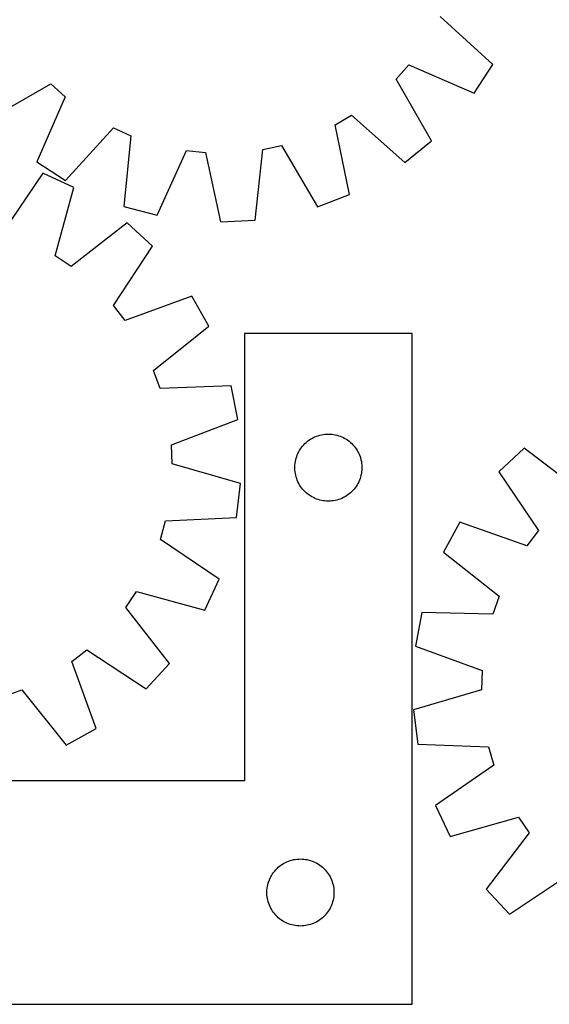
# Model space of a CAD drawing. Header units: millimetres. Extents: x 7 to 1493, y 7 to 2993.
# Tile 10 of 14: x 938 to 1175, y 2113 to 2553. Entities that reach past the tile are written whole.
import ezdxf

# ---------------------------------------------------------------- set-up
doc = ezdxf.new("R2010")
doc.units = ezdxf.units.MM
doc.layers.add('CUT', color=7, linetype='CONTINUOUS', true_color=0x000000)

msp = doc.modelspace()

# ---------------------------------------------------------------- linework, layer by layer
at = {"layer": 'CUT'}
for p, q in [((1149.22249, 2533.365484), (1125.709871, 2554.72272)), ((1106.023829, 2526.799136), (1111.75381, 2533.177747)), ((1111.75381, 2533.177747), (1140.857579, 2520.451972)), ((1140.857579, 2520.451972), (1149.22249, 2533.365484)), ((924.029643, 2508.836973), (951.60738, 2524.599053)), ((951.60738, 2524.599053), (957.985992, 2518.869072)), ((1121.785909, 2499.221399), (1106.023829, 2526.799136)), ((957.985992, 2518.869072), (945.260216, 2489.765303)), ((1078.672427, 2506.32555), (1086.093063, 2510.621309)), ((1086.093063, 2510.621309), (1109.839911, 2489.524818)), ((1085.141067, 2475.226813), (1078.672427, 2506.32555)), ((958.173729, 2481.400392), (979.530965, 2504.913011)), ((979.530965, 2504.913011), (987.368046, 2501.434574)), ((987.368046, 2501.434574), (984.258674, 2469.822764)), ((1046.333013, 2495.306062), (1054.717919, 2497.098469)), ((1054.717919, 2497.098469), (1070.78334, 2469.696333)), ((1109.839911, 2489.524818), (1121.785909, 2499.221399)), ((999.125054, 2465.857756), (1012.171193, 2494.819333)), ((1012.171193, 2494.819333), (1020.699597, 2493.932935)), ((1020.699597, 2493.932935), (1027.510994, 2462.907468)), ((1042.875017, 2463.730485), (1046.333013, 2495.306062)), ((945.260216, 2489.765303), (958.173729, 2481.400392)), ((947.909831, 2484.764048), (930.167137, 2458.416912)), ((961.894796, 2478.349119), (947.909831, 2484.764048)), ((953.499726, 2447.714212), (961.894796, 2478.349119)), ((1070.78334, 2469.696333), (1085.141067, 2475.226813)), ((984.258674, 2469.822764), (999.125054, 2465.857756)), ((985.654099, 2462.538953), (960.638081, 2442.964132)), ((996.972269, 2452.116402), (985.654099, 2462.538953)), ((1027.510994, 2462.907468), (1042.875017, 2463.730485)), ((979.521376, 2425.575093), (996.972269, 2452.116402)), ((960.638081, 2442.964132), (953.499726, 2447.714212)), ((1014.683099, 2429.738012), (984.8425, 2418.851626)), ((1022.226573, 2416.32807), (1014.683099, 2429.738012)), ((984.8425, 2418.851626), (979.521376, 2425.575093)), ((997.428072, 2396.478408), (1022.226573, 2416.32807)), ((1113.192533, 2413.023826), (1038.192533, 2413.023826)), ((1038.192533, 2413.023826), (1038.192533, 2213.023826)), ((1113.192533, 2113.023826), (1113.192533, 2413.023826)), ((1000.411096, 2388.439693), (997.428072, 2396.478408)), ((1032.15527, 2389.572009), (1000.411096, 2388.439693)), ((1035.18564, 2374.487335), (1032.15527, 2389.572009)), ((1005.466981, 2363.272342), (1035.18564, 2374.487335)), ((1065.790252, 2364.290805), (1066.383391, 2364.785623)), ((1066.383391, 2364.785623), (1067.001217, 2365.249251)), ((1067.001217, 2365.249251), (1067.642091, 2365.68046)), ((1067.642091, 2365.68046), (1068.304312, 2366.078105)), ((1068.304312, 2366.078105), (1068.986127, 2366.441133)), ((1068.986127, 2366.441133), (1069.685725, 2366.76858)), ((1069.685725, 2366.76858), (1070.401252, 2367.059579)), ((1070.401252, 2367.059579), (1071.130811, 2367.313357)), ((1071.130811, 2367.313357), (1071.872467, 2367.529242)), ((1071.872467, 2367.529242), (1072.624252, 2367.706662)), ((1072.624252, 2367.706662), (1073.384175, 2367.845145)), ((1073.384175, 2367.845145), (1074.150218, 2367.944325)), ((1074.150218, 2367.944325), (1074.920352, 2368.003938)), ((1074.920352, 2368.003938), (1075.692533, 2368.023826)), ((1075.692533, 2368.023826), (1076.464715, 2368.003938)), ((1076.464715, 2368.003938), (1077.234848, 2367.944325)), ((1077.234848, 2367.944325), (1078.000892, 2367.845145)), ((1078.000892, 2367.845145), (1078.760814, 2367.706662)), ((1078.760814, 2367.706662), (1079.5126, 2367.529242)), ((1079.5126, 2367.529242), (1080.254256, 2367.313357)), ((1080.254256, 2367.313357), (1080.983815, 2367.059579)), ((1080.983815, 2367.059579), (1081.699342, 2366.76858)), ((1081.699342, 2366.76858), (1082.39894, 2366.441133)), ((1082.39894, 2366.441133), (1083.080754, 2366.078105)), ((1083.080754, 2366.078105), (1083.742976, 2365.68046)), ((1083.742976, 2365.68046), (1084.38385, 2365.249251)), ((1084.38385, 2365.249251), (1085.001676, 2364.785623)), ((1085.001676, 2364.785623), (1085.594815, 2364.290805)), ((1005.819906, 2354.705265), (1005.466981, 2363.272342)), ((1062.452351, 2360.073478), (1062.832814, 2360.745718)), ((1062.832814, 2360.745718), (1063.247378, 2361.397482)), ((1063.247378, 2361.397482), (1063.694945, 2362.027041)), ((1063.694945, 2362.027041), (1064.174327, 2362.632724)), ((1064.174327, 2362.632724), (1064.684253, 2363.212926)), ((1064.684253, 2363.212926), (1065.223371, 2363.766109)), ((1065.223371, 2363.766109), (1065.790252, 2364.290805)), ((1085.594815, 2364.290805), (1086.161696, 2363.766109)), ((1086.161696, 2363.766109), (1086.700814, 2363.212926)), ((1086.700814, 2363.212926), (1087.21074, 2362.632724)), ((1087.21074, 2362.632724), (1087.690122, 2362.027041)), ((1087.690122, 2362.027041), (1088.137689, 2361.397482)), ((1088.137689, 2361.397482), (1088.552253, 2360.745718)), ((1088.552253, 2360.745718), (1088.932715, 2360.073478)), ((1163.235338, 2361.733587), (1152.023458, 2351.19678)), ((1188.448602, 2342.413492), (1163.235338, 2361.733587)), ((1060.816693, 2354.949802), (1060.935564, 2355.713038)), ((1060.935564, 2355.713038), (1061.093568, 2356.469143)), ((1061.093568, 2356.469143), (1061.290285, 2357.216111)), ((1061.290285, 2357.216111), (1061.525195, 2357.951962)), ((1061.525195, 2357.951962), (1061.797674, 2358.674745)), ((1061.797674, 2358.674745), (1062.106999, 2359.382542)), ((1062.106999, 2359.382542), (1062.452351, 2360.073478)), ((1088.932715, 2360.073478), (1089.278067, 2359.382542)), ((1089.278067, 2359.382542), (1089.587393, 2358.674745)), ((1089.587393, 2358.674745), (1089.859872, 2357.951962)), ((1089.859872, 2357.951962), (1090.094782, 2357.216111)), ((1090.094782, 2357.216111), (1090.291499, 2356.469143)), ((1090.291499, 2356.469143), (1090.449503, 2355.713038)), ((1090.449503, 2355.713038), (1090.568374, 2354.949802)), ((1036.360315, 2345.972673), (1005.819906, 2354.705265)), ((1060.697506, 2353.410045), (1060.737271, 2354.181458)), ((1060.697506, 2352.637608), (1060.697506, 2353.410045)), ((1060.737271, 2351.866194), (1060.697506, 2352.637608)), ((1060.737271, 2354.181458), (1060.816693, 2354.949802)), ((1060.816693, 2351.097851), (1060.737271, 2351.866194)), ((1090.568374, 2354.949802), (1090.647796, 2354.181458)), ((1090.647796, 2351.866194), (1090.568374, 2351.097851)), ((1090.647796, 2354.181458), (1090.68756, 2353.410045)), ((1090.68756, 2352.637608), (1090.647796, 2351.866194)), ((1090.68756, 2353.410045), (1090.68756, 2352.637608)), ((1060.935564, 2350.334615), (1060.816693, 2351.097851)), ((1061.093568, 2349.57851), (1060.935564, 2350.334615)), ((1061.290285, 2348.831542), (1061.093568, 2349.57851)), ((1061.525195, 2348.095691), (1061.290285, 2348.831542)), ((1061.797674, 2347.372908), (1061.525195, 2348.095691)), ((1062.106999, 2346.665111), (1061.797674, 2347.372908)), ((1089.587393, 2347.372908), (1089.278067, 2346.665111)), ((1089.859872, 2348.095691), (1089.587393, 2347.372908)), ((1090.094782, 2348.831542), (1089.859872, 2348.095691)), ((1090.291499, 2349.57851), (1090.094782, 2348.831542)), ((1090.449503, 2350.334615), (1090.291499, 2349.57851)), ((1090.568374, 2351.097851), (1090.449503, 2350.334615)), ((1152.023458, 2351.19678), (1169.742643, 2324.833828)), ((1034.580948, 2330.689859), (1036.360315, 2345.972673)), ((1062.452351, 2345.974175), (1062.106999, 2346.665111)), ((1062.832814, 2345.301934), (1062.452351, 2345.974175)), ((1063.247378, 2344.650171), (1062.832814, 2345.301934)), ((1063.694945, 2344.020612), (1063.247378, 2344.650171)), ((1064.174327, 2343.414929), (1063.694945, 2344.020612)), ((1064.684253, 2342.834726), (1064.174327, 2343.414929)), ((1065.223371, 2342.281544), (1064.684253, 2342.834726)), ((1086.700814, 2342.834726), (1086.161696, 2342.281544)), ((1087.21074, 2343.414929), (1086.700814, 2342.834726)), ((1087.690122, 2344.020612), (1087.21074, 2343.414929)), ((1088.137689, 2344.650171), (1087.690122, 2344.020612)), ((1088.552253, 2345.301934), (1088.137689, 2344.650171)), ((1088.932715, 2345.974175), (1088.552253, 2345.301934)), ((1089.278067, 2346.665111), (1088.932715, 2345.974175)), ((1065.790252, 2341.756847), (1065.223371, 2342.281544)), ((1066.383391, 2341.262029), (1065.790252, 2341.756847)), ((1067.001217, 2340.798401), (1066.383391, 2341.262029)), ((1067.642091, 2340.367193), (1067.001217, 2340.798401)), ((1068.304312, 2339.969548), (1067.642091, 2340.367193)), ((1068.986127, 2339.60652), (1068.304312, 2339.969548)), ((1069.685725, 2339.279073), (1068.986127, 2339.60652)), ((1070.401252, 2338.988074), (1069.685725, 2339.279073)), ((1071.130811, 2338.734296), (1070.401252, 2338.988074)), ((1071.872467, 2338.518411), (1071.130811, 2338.734296)), ((1072.624252, 2338.340991), (1071.872467, 2338.518411)), ((1073.384175, 2338.202508), (1072.624252, 2338.340991)), ((1074.150218, 2338.103328), (1073.384175, 2338.202508)), ((1074.920352, 2338.043715), (1074.150218, 2338.103328)), ((1077.234848, 2338.103328), (1076.464715, 2338.043715)), ((1078.000892, 2338.202508), (1077.234848, 2338.103328)), ((1078.760814, 2338.340991), (1078.000892, 2338.202508)), ((1079.5126, 2338.518411), (1078.760814, 2338.340991)), ((1080.254256, 2338.734296), (1079.5126, 2338.518411)), ((1080.983815, 2338.988074), (1080.254256, 2338.734296)), ((1081.699342, 2339.279073), (1080.983815, 2338.988074)), ((1082.39894, 2339.60652), (1081.699342, 2339.279073)), ((1083.080754, 2339.969548), (1082.39894, 2339.60652)), ((1083.742976, 2340.367193), (1083.080754, 2339.969548)), ((1084.38385, 2340.798401), (1083.742976, 2340.367193)), ((1085.001676, 2341.262029), (1084.38385, 2340.798401)), ((1085.594815, 2341.756847), (1085.001676, 2341.262029)), ((1086.161696, 2342.281544), (1085.594815, 2341.756847)), ((1075.692533, 2338.023826), (1074.920352, 2338.043715)), ((1076.464715, 2338.043715), (1075.692533, 2338.023826)), ((1002.8512, 2329.207338), (1034.580948, 2330.689859)), ((1000.539479, 2320.950503), (1002.8512, 2329.207338)), ((1134.540507, 2328.639914), (1127.133428, 2315.154153)), ((1164.489984, 2318.056738), (1134.540507, 2328.639914)), ((1026.886614, 2303.207809), (1000.539479, 2320.950503)), ((1169.742643, 2324.833828), (1164.489984, 2318.056738)), ((1127.133428, 2315.154153), (1152.131974, 2295.557025)), ((1020.471686, 2289.222844), (1026.886614, 2303.207809)), ((985.086699, 2290.479559), (989.836779, 2297.617914)), ((989.836779, 2297.617914), (1020.471686, 2289.222844)), ((1152.131974, 2295.557025), (1149.230635, 2287.488469)), ((1004.66152, 2265.463541), (985.086699, 2290.479559)), ((1117.476609, 2288.298769), (1114.599387, 2273.184136)), ((1149.230635, 2287.488469), (1117.476609, 2288.298769)), ((1114.599387, 2273.184136), (1144.430263, 2262.271135)), ((960.974193, 2266.27514), (967.69766, 2271.596264)), ((967.69766, 2271.596264), (994.238969, 2254.145371)), ((971.860579, 2236.434541), (960.974193, 2266.27514)), ((994.238969, 2254.145371), (1004.66152, 2265.463541)), ((1144.430263, 2262.271135), (1144.164246, 2253.700918)), ((930.56226, 2250.706545), (938.600975, 2253.689568)), ((938.600975, 2253.689568), (958.450637, 2228.891067)), ((1144.164246, 2253.700918), (1113.713976, 2244.659026)), ((1113.713976, 2244.659026), (1115.648255, 2229.395045)), ((958.450637, 2228.891067), (971.860579, 2236.434541)), ((1115.648255, 2229.395045), (1147.391406, 2228.234412)), ((1147.391406, 2228.234412), (1149.786752, 2220.001448)), ((1149.786752, 2220.001448), (1123.620922, 2201.992447)), ((1038.192533, 2213.023826), (863.192533, 2213.023826)), ((1123.620922, 2201.992447), (1130.17736, 2188.073263)), ((1130.17736, 2188.073263), (1160.725546, 2196.778609)), ((1160.725546, 2196.778609), (1165.547781, 2189.688797)), ((1165.547781, 2189.688797), (1146.227686, 2164.475534)), ((1053.883391, 2174.785623), (1054.501217, 2175.249251)), ((1054.501217, 2175.249251), (1055.142091, 2175.68046)), ((1055.142091, 2175.68046), (1055.804312, 2176.078105)), ((1055.804312, 2176.078105), (1056.486127, 2176.441133)), ((1056.486127, 2176.441133), (1057.185725, 2176.76858)), ((1057.185725, 2176.76858), (1057.901252, 2177.059579)), ((1057.901252, 2177.059579), (1058.630811, 2177.313357)), ((1058.630811, 2177.313357), (1059.372467, 2177.529242)), ((1059.372467, 2177.529242), (1060.124252, 2177.706662)), ((1060.124252, 2177.706662), (1060.884175, 2177.845145)), ((1060.884175, 2177.845145), (1061.650218, 2177.944325)), ((1061.650218, 2177.944325), (1062.420352, 2178.003938)), ((1062.420352, 2178.003938), (1063.192533, 2178.023826)), ((1063.192533, 2178.023826), (1063.964715, 2178.003938)), ((1063.964715, 2178.003938), (1064.734848, 2177.944325)), ((1064.734848, 2177.944325), (1065.500892, 2177.845145)), ((1065.500892, 2177.845145), (1066.260814, 2177.706662)), ((1066.260814, 2177.706662), (1067.0126, 2177.529242)), ((1067.0126, 2177.529242), (1067.754256, 2177.313357)), ((1067.754256, 2177.313357), (1068.483815, 2177.059579)), ((1068.483815, 2177.059579), (1069.199342, 2176.76858)), ((1069.199342, 2176.76858), (1069.89894, 2176.441133)), ((1069.89894, 2176.441133), (1070.580754, 2176.078105)), ((1070.580754, 2176.078105), (1071.242976, 2175.68046)), ((1071.242976, 2175.68046), (1071.88385, 2175.249251)), ((1071.88385, 2175.249251), (1072.501676, 2174.785623)), ((1049.952351, 2170.073478), (1050.332814, 2170.745718)), ((1050.332814, 2170.745718), (1050.747378, 2171.397482)), ((1050.747378, 2171.397482), (1051.194945, 2172.027041)), ((1051.194945, 2172.027041), (1051.674327, 2172.632724)), ((1051.674327, 2172.632724), (1052.184253, 2173.212926)), ((1052.184253, 2173.212926), (1052.723371, 2173.766109)), ((1052.723371, 2173.766109), (1053.290252, 2174.290805)), ((1053.290252, 2174.290805), (1053.883391, 2174.785623)), ((1072.501676, 2174.785623), (1073.094815, 2174.290805)), ((1073.094815, 2174.290805), (1073.661696, 2173.766109)), ((1073.661696, 2173.766109), (1074.200814, 2173.212926)), ((1074.200814, 2173.212926), (1074.71074, 2172.632724)), ((1074.71074, 2172.632724), (1075.190122, 2172.027041)), ((1075.190122, 2172.027041), (1075.637689, 2171.397482)), ((1075.637689, 2171.397482), (1076.052253, 2170.745718)), ((1076.052253, 2170.745718), (1076.432715, 2170.073478)), ((1156.764493, 2153.263654), (1183.127445, 2170.982838)), ((1048.435564, 2165.713038), (1048.593568, 2166.469143)), ((1048.593568, 2166.469143), (1048.790285, 2167.216111)), ((1048.790285, 2167.216111), (1049.025195, 2167.951962)), ((1049.025195, 2167.951962), (1049.297674, 2168.674745)), ((1049.297674, 2168.674745), (1049.606999, 2169.382542)), ((1049.606999, 2169.382542), (1049.952351, 2170.073478)), ((1076.432715, 2170.073478), (1076.778067, 2169.382542)), ((1076.778067, 2169.382542), (1077.087393, 2168.674745)), ((1077.087393, 2168.674745), (1077.359872, 2167.951962)), ((1077.359872, 2167.951962), (1077.594782, 2167.216111)), ((1077.594782, 2167.216111), (1077.791499, 2166.469143)), ((1077.791499, 2166.469143), (1077.949503, 2165.713038)), ((1048.197506, 2163.410045), (1048.237271, 2164.181458)), ((1048.197506, 2162.637608), (1048.197506, 2163.410045)), ((1048.237271, 2161.866194), (1048.197506, 2162.637608)), ((1048.237271, 2164.181458), (1048.316693, 2164.949802)), ((1048.316693, 2164.949802), (1048.435564, 2165.713038)), ((1077.949503, 2165.713038), (1078.068374, 2164.949802)), ((1078.068374, 2164.949802), (1078.147796, 2164.181458)), ((1078.147796, 2164.181458), (1078.18756, 2163.410045)), ((1078.18756, 2162.637608), (1078.147796, 2161.866194)), ((1078.18756, 2163.410045), (1078.18756, 2162.637608)), ((1146.227686, 2164.475534), (1156.764493, 2153.263654)), ((1048.316693, 2161.097851), (1048.237271, 2161.866194)), ((1048.435564, 2160.334615), (1048.316693, 2161.097851)), ((1048.593568, 2159.57851), (1048.435564, 2160.334615)), ((1048.790285, 2158.831542), (1048.593568, 2159.57851)), ((1049.025195, 2158.095691), (1048.790285, 2158.831542)), ((1049.297674, 2157.372908), (1049.025195, 2158.095691)), ((1077.359872, 2158.095691), (1077.087393, 2157.372908)), ((1077.594782, 2158.831542), (1077.359872, 2158.095691)), ((1077.791499, 2159.57851), (1077.594782, 2158.831542)), ((1077.949503, 2160.334615), (1077.791499, 2159.57851)), ((1078.068374, 2161.097851), (1077.949503, 2160.334615)), ((1078.147796, 2161.866194), (1078.068374, 2161.097851)), ((1049.606999, 2156.665111), (1049.297674, 2157.372908)), ((1049.952351, 2155.974175), (1049.606999, 2156.665111)), ((1050.332814, 2155.301934), (1049.952351, 2155.974175)), ((1050.747378, 2154.650171), (1050.332814, 2155.301934)), ((1051.194945, 2154.020612), (1050.747378, 2154.650171)), ((1051.674327, 2153.414929), (1051.194945, 2154.020612)), ((1052.184253, 2152.834726), (1051.674327, 2153.414929)), ((1074.71074, 2153.414929), (1074.200814, 2152.834726)), ((1075.190122, 2154.020612), (1074.71074, 2153.414929)), ((1075.637689, 2154.650171), (1075.190122, 2154.020612)), ((1076.052253, 2155.301934), (1075.637689, 2154.650171)), ((1076.432715, 2155.974175), (1076.052253, 2155.301934)), ((1076.778067, 2156.665111), (1076.432715, 2155.974175)), ((1077.087393, 2157.372908), (1076.778067, 2156.665111)), ((1052.723371, 2152.281544), (1052.184253, 2152.834726)), ((1053.290252, 2151.756847), (1052.723371, 2152.281544)), ((1053.883391, 2151.262029), (1053.290252, 2151.756847)), ((1054.501217, 2150.798401), (1053.883391, 2151.262029)), ((1055.142091, 2150.367193), (1054.501217, 2150.798401)), ((1055.804312, 2149.969548), (1055.142091, 2150.367193)), ((1056.486127, 2149.60652), (1055.804312, 2149.969548)), ((1057.185725, 2149.279073), (1056.486127, 2149.60652)), ((1057.901252, 2148.988074), (1057.185725, 2149.279073)), ((1058.630811, 2148.734296), (1057.901252, 2148.988074)), ((1059.372467, 2148.518411), (1058.630811, 2148.734296)), ((1067.754256, 2148.734296), (1067.0126, 2148.518411)), ((1068.483815, 2148.988074), (1067.754256, 2148.734296)), ((1069.199342, 2149.279073), (1068.483815, 2148.988074)), ((1069.89894, 2149.60652), (1069.199342, 2149.279073)), ((1070.580754, 2149.969548), (1069.89894, 2149.60652)), ((1071.242976, 2150.367193), (1070.580754, 2149.969548)), ((1071.88385, 2150.798401), (1071.242976, 2150.367193)), ((1072.501676, 2151.262029), (1071.88385, 2150.798401)), ((1073.094815, 2151.756847), (1072.501676, 2151.262029)), ((1073.661696, 2152.281544), (1073.094815, 2151.756847)), ((1074.200814, 2152.834726), (1073.661696, 2152.281544)), ((1060.124252, 2148.340991), (1059.372467, 2148.518411)), ((1060.884175, 2148.202508), (1060.124252, 2148.340991)), ((1061.650218, 2148.103328), (1060.884175, 2148.202508)), ((1062.420352, 2148.043715), (1061.650218, 2148.103328)), ((1063.192533, 2148.023826), (1062.420352, 2148.043715)), ((1063.964715, 2148.043715), (1063.192533, 2148.023826)), ((1064.734848, 2148.103328), (1063.964715, 2148.043715)), ((1065.500892, 2148.202508), (1064.734848, 2148.103328)), ((1066.260814, 2148.340991), (1065.500892, 2148.202508)), ((1067.0126, 2148.518411), (1066.260814, 2148.340991)), ((863.192533, 2113.023826), (1113.192533, 2113.023826))]:
    msp.add_line(p, q, dxfattribs=at)

doc.saveas('drawing.dxf')
